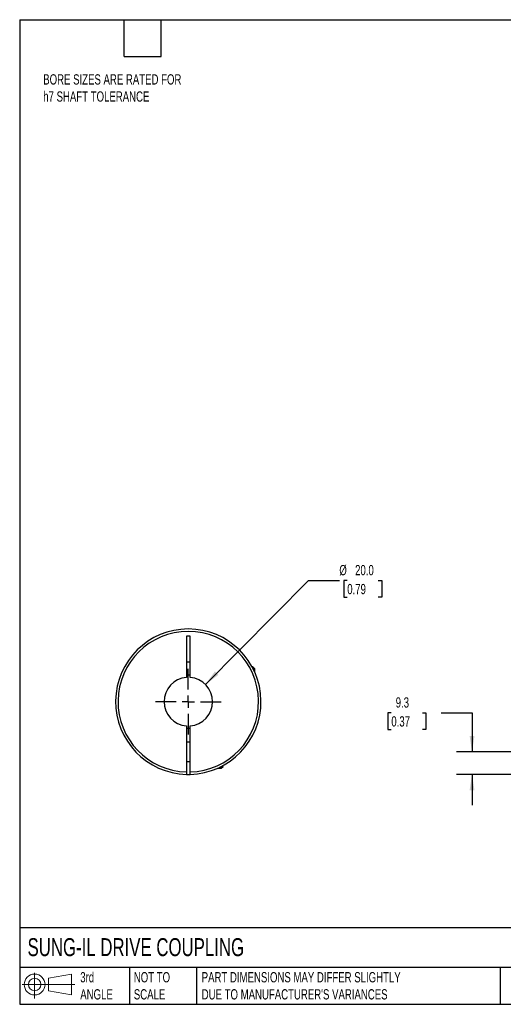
# Model space of a CAD drawing. Header units: millimetres. Extents: x 13 to 546, y 13 to 419.
# Tile 1 of 3: x 13 to 212, y 13 to 419. Entities that reach past the tile are written whole.
import ezdxf

# ---------------------------------------------------------------- set-up
doc = ezdxf.new("R2010")
doc.units = ezdxf.units.MM
doc.header["$LTSCALE"] = 2
doc.linetypes.add('SLD-Center', pattern=[19.05, 15.24, -1.27, 1.27, -1.27])
doc.linetypes.add('SLD-Solid', pattern=[0])
doc.layers.add('CENTER', color=40, linetype='SLD-Center')
doc.layers.add('SLD-DEFPOINTS', color=7, linetype='Continuous')
doc.layers.add('DIMENSIONS', color=140, linetype='SLD-Solid', lineweight=25)
doc.layers.add('TEXT', color=140, linetype='SLD-Solid', lineweight=25)
doc.styles.add('SLDTEXTSTYLE0', font='TXT', dxfattribs={"width": 0.7})
doc.dimstyles.new('SLDDIMSTYLE2', dxfattribs={"dimtxt": 4.316016, "dimasz": 6.604, "dimexe": 0, "dimexo": 0.0625, "dimgap": 1.079004, "dimtad": 0, "dimtih": 1, "dimtoh": 1, "dimdec": 1, "dimrnd": 1e-09, "dimzin": 12, "dimdsep": 46, "dimtxsty": 'SLDTEXTSTYLE0', "dimsah": 1, "dimcen": 0.09, "dimadec": 0, "dimazin": 3, "dimtfac": 1, "dimtdec": 1, "dimtmove": 0, "dimatfit": 0, "dimfxl": 0, "dimfrac": 2, "dimtolj": 1, "dimtzin": 12, "dimarcsym": 0})
doc.dimstyles.new('SLDDIMSTYLE3', dxfattribs={"dimtxt": 4.316016, "dimasz": 6.604, "dimexe": 0, "dimexo": 0.0625, "dimgap": 1.079004, "dimtad": 0, "dimtih": 1, "dimtoh": 1, "dimdec": 1, "dimrnd": 1e-09, "dimzin": 4, "dimdsep": 46, "dimtxsty": 'SLDTEXTSTYLE0', "dimsah": 1, "dimcen": 0, "dimadec": 0, "dimazin": 1, "dimtfac": 1, "dimtdec": 1, "dimtofl": 0, "dimtmove": 0, "dimatfit": 3, "dimfxl": 0, "dimfrac": 2, "dimtolj": 1, "dimtzin": 12, "dimarcsym": 0})

# ---------------------------------------------------------------- blocks, each defined once
blk = doc.blocks.new('Block11')
at = {"color": 7, "linetype": 'SLD-Solid', "lineweight": 18}
for p, q in [((5.18, 10.62), (5.18, 0)), ((10.96, 8.33), (20.35, 10.06)), ((10.96, 3.19), (10.96, 8.33)), ((20.35, 10.06), (20.35, 1.46)), ((0, 5.76), (21.75, 5.76)), ((10.96, 3.19), (20.35, 1.46))]:
    blk.add_line(p, q, dxfattribs=at)
for radius in [4.3, 2.57]:
    blk.add_circle((5.18, 5.76), radius, dxfattribs=at)
blk = doc.blocks.new('Block12')
at = {"layer": 'SLD-DEFPOINTS'}
blk.add_blockref('Block11', (0, 0), dxfattribs=at)
blk = doc.blocks.new('_D_3')
at = {"layer": 'DIMENSIONS'}
for p, q in [((166.1, 132.99), (164.65, 132.99)), ((164.65, 132.99), (164.65, 126.13)), ((178.93, 132.99), (180.38, 132.99)), ((180.38, 132.99), (180.38, 126.13)), ((186.71, 132.99), (199.41, 132.99)), ((199.41, 132.99), (199.41, 116.91)), ((164.65, 126.13), (166.1, 126.13)), ((180.38, 126.13), (178.93, 126.13)), ((223.69, 116.91), (193.06, 116.91)), ((224.83, 107.62), (193.06, 107.62)), ((199.41, 107.62), (199.41, 94.92))]:
    blk.add_line(p, q, dxfattribs=at)
for points in [[(199.41, 116.91), (200.43, 123.51), (198.4, 123.51)], [(199.41, 107.62), (198.4, 101.01), (200.43, 101.01)]]:
    blk.add_solid(points, dxfattribs=at)
at = {"layer": 'DIMENSIONS', "char_height": 4.233, "attachment_point": 1, "style": 'SLDTEXTSTYLE0'}
for s, insert in [('9.3', (167.9, 139.42)), ('0.37', (166.1, 131.59))]:
    blk.add_mtext(s, dxfattribs=dict(at, insert=insert))
blk = doc.blocks.new('_D_8')
at = {"layer": 'DIMENSIONS'}
for p, q in [((89.34, 144.7), (131.94, 187.61)), ((131.94, 187.61), (144.64, 187.61)), ((147.9, 187.61), (146.45, 187.61)), ((146.45, 187.61), (146.45, 180.75)), ((160.72, 187.61), (162.17, 187.61)), ((162.17, 187.61), (162.17, 180.75)), ((146.45, 180.75), (147.9, 180.75)), ((162.17, 180.75), (160.72, 180.75))]:
    blk.add_line(p, q, dxfattribs=at)
blk.add_solid([(89.34, 144.7), (94.72, 148.68), (93.27, 150.11)], dxfattribs=at)
at = {"layer": 'DIMENSIONS', "char_height": 4.233, "attachment_point": 1, "style": 'SLDTEXTSTYLE0'}
for s, insert in [('%%c', (144.64, 194.03)), ('20.0', (151.15, 194.03)), ('0.79', (147.9, 186.21))]:
    blk.add_mtext(s, dxfattribs=dict(at, insert=insert))
blk = doc.blocks.new('SW_CENTERMARKSYMBOL_3')
at = {"layer": 'CENTER', "color": 0}
for p, q in [((0, 5.08), (0, 13.54)), ((-5.08, 0), (-13.54, 0)), ((0, 0), (-2.54, 0)), ((0, 0), (0, 2.54)), ((0, 0), (0, -2.54)), ((0, 0), (2.54, 0)), ((5.08, 0), (13.54, 0)), ((0, -5.08), (0, -13.54))]:
    blk.add_line(p, q, dxfattribs=at)

msp = doc.modelspace()

# ---------------------------------------------------------------- linework, layer by layer
for p, q in [((83.05, 164.61), (81.55, 164.61)), ((81.55, 164.61), (81.55, 147.58)), ((83.05, 147.58), (83.05, 164.61)), ((81.55, 154.11), (83.05, 154.11)), ((109, 152.01), (108.62, 152.01)), ((109.8, 151.21), (109, 152.01)), ((109.8, 151.21), (109.04, 151.21)), ((109.8, 149.6), (109.8, 151.21)), ((81.55, 127.64), (81.55, 108.62)), ((83.05, 108.62), (83.05, 127.64)), ((83.05, 120.91), (81.55, 120.91)), ((81.55, 112.91), (83.05, 112.91)), ((94.29, 110.11), (95.9, 110.11)), ((95.9, 110.11), (96.7, 110.91)), ((95.9, 110.11), (95.9, 110.87)), ((96.7, 110.91), (96.7, 111.29))]:
    msp.add_line(p, q)
at = {"flags": 128}
msp.add_lwpolyline([(81.55, 107.62), (82.3, 107.61), (83.05, 107.62)], dxfattribs=at)
for radius, start, end in [(30, 271.4325, 268.5675), (29, 271.482, 268.518), (10, 94.3012, 265.6988), (11, 86.0904, 93.9096), (10, 274.3012, 85.6988), (11, 266.0904, 273.9096)]:
    msp.add_arc((82.3, 137.61), radius, start, end)
for points in [[(81.55, 108.62), (81.55, 108.49), (81.55, 108.36), (81.55, 108.11), (81.55, 108), (81.55, 107.73), (81.55, 107.62), (81.55, 107.62)], [(83.05, 107.62), (83.05, 107.62), (83.05, 107.64), (83.05, 107.74), (83.05, 107.82), (83.05, 108.1), (83.05, 108.35), (83.05, 108.62)]]:
    msp.add_open_spline(points, degree=3, knots=[0, 0, 0, 0, 0.25, 0.25, 0.5, 0.5, 1, 1, 1, 1])
at = {"layer": 'TEXT'}
for p, q in [((12.7, 419.1), (546.1, 419.1)), ((12.7, 419.1), (12.7, 12.7)), ((55.88, 403.86), (55.88, 419.1)), ((71.12, 403.86), (71.12, 419.1)), ((55.88, 403.86), (71.12, 403.86)), ((546.1, 44.25), (12.7, 44.25)), ((546.1, 27.94), (12.7, 27.94)), ((58.09, 27.94), (58.09, 12.7)), ((85.67, 27.94), (85.67, 12.7)), ((210.97, 27.94), (210.97, 12.7)), ((12.7, 12.7), (546.1, 12.7))]:
    msp.add_line(p, q, dxfattribs=at)

# ---------------------------------------------------------------- block references
at = {"layer": 'CENTER'}
msp.add_blockref('SW_CENTERMARKSYMBOL_3', (82.3, 137.61), dxfattribs=at)
at = {"layer": 'SLD-DEFPOINTS'}
msp.add_blockref('Block12', (13.68, 15.11), dxfattribs=at)

# ---------------------------------------------------------------- texts
at = {"layer": 'TEXT', "attachment_point": 1, "style": 'SLDTEXTSTYLE0'}
for s, insert, char_height in [('BORE SIZES ARE RATED FOR ^Jh7 SHAFT TOLERANCE', (22.42, 396.57), 4.2333), ('SUNG-IL DRIVE COUPLING', (15.93, 40), 7.4083), ('3rd^JANGLE', (37.7, 25.99), 4.233), ('NOT TO^JSCALE', (59.81, 25.99), 4.2333), ("PART DIMENSIONS MAY DIFFER SLIGHTLY ^JDUE TO MANUFACTURER'S VARIANCES", (87.83, 25.99), 4.2333)]:
    msp.add_mtext(s, dxfattribs=dict(at, insert=insert, char_height=char_height))

# ---------------------------------------------------------------- dimensions: what is measured, and where the dimension line sits
at = {"layer": 'DIMENSIONS'}
dim = msp.add_diameter_dim_2p(p1=(75.25, 130.51), p2=(89.34, 144.7), dimstyle='SLDDIMSTYLE3', dxfattribs=at)
dim.commit()
dim.dimension.update_dxf_attribs({"geometry": '_D_8', "text_midpoint": (154.31, 187.61), "dimtype": 163})
dim = msp.add_linear_dim(base=(199.41, 116.91), p1=(227.37, 107.62), p2=(226.23, 116.91), angle=90, dimstyle='SLDDIMSTYLE2', dxfattribs=at)
dim.commit()
dim.dimension.update_dxf_attribs({"geometry": '_D_3', "text_midpoint": (199.41, 132.99), "dimtype": 160})

doc.saveas('drawing.dxf')
